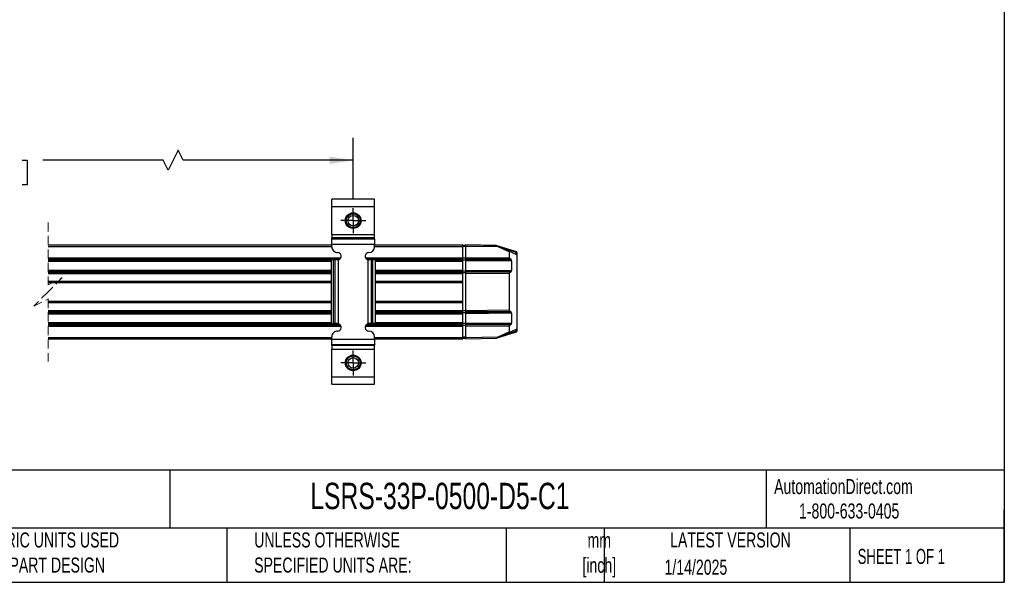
# Model space of a CAD drawing. Header units: millimetres. Extents: x 16 to 683, y 16 to 524.
# Tile 3 of 11: x 337 to 683, y 16 to 214. Entities that reach past the tile are written whole.
import ezdxf

# ---------------------------------------------------------------- set-up
doc = ezdxf.new("R2010")
doc.units = ezdxf.units.MM
doc.header["$LTSCALE"] = 2.5
doc.linetypes.add('CENTERX2', pattern=[20.32, 12.7, -2.54, 2.54, -2.54])
doc.linetypes.add('HIDDEN', pattern=[1.905, 1.27, -0.635])
doc.layers.add('CENTER', color=40, linetype='CENTERX2')
doc.layers.add('DIMENSIONS', color=140, linetype='Continuous', lineweight=25)
doc.layers.add('TEXT', color=140, linetype='Continuous', lineweight=25)
doc.styles.add('SLDTEXTSTYLE0', font='TXT', dxfattribs={"width": 0.7})
doc.styles.add('SLDTEXTSTYLE1', font='TXT', dxfattribs={"width": 0.65})
doc.dimstyles.new('SLDDIMSTYLE3', dxfattribs={"dimtxt": 5.39502, "dimasz": 8.255, "dimexe": 0, "dimexo": 0.0625, "dimgap": 1.348755, "dimtad": 0, "dimtih": 1, "dimtoh": 1, "dimrnd": 1e-09, "dimzin": 4, "dimdsep": 46, "dimtxsty": 'SLDTEXTSTYLE0', "dimsah": 1, "dimcen": 0.09, "dimadec": 0, "dimazin": 1, "dimtfac": 1, "dimtofl": 0, "dimtmove": 0, "dimatfit": 3, "dimfxl": 0, "dimfrac": 2, "dimtolj": 1, "dimtzin": 12, "dimarcsym": 0})

# ---------------------------------------------------------------- blocks, each defined once
blk = doc.blocks.new('_D_12')
at = {"layer": 'DIMENSIONS'}
for p, q in [((176.78, 150.58), (176.78, 172.15)), ((453.82, 150.57), (453.82, 172.15)), ((392.28, 167.74), (388.75, 160.69)), ((394.04, 164.21), (392.28, 167.74)), ((176.78, 164.21), (309.65, 164.21)), ((316.96, 164.21), (315.14, 164.21)), ((315.14, 164.21), (315.14, 155.64)), ((337.48, 164.21), (339.29, 164.21)), ((339.29, 164.21), (339.29, 155.64)), ((386.99, 164.21), (344.79, 164.21)), ((388.75, 160.69), (386.99, 164.21)), ((453.82, 164.21), (394.04, 164.21)), ((315.14, 155.64), (316.96, 155.64)), ((339.29, 155.64), (337.48, 155.64))]:
    blk.add_line(p, q, dxfattribs=at)
for points in [[(176.78, 164.21), (185.04, 162.94), (185.04, 165.48)], [(453.82, 164.21), (445.56, 165.48), (445.56, 162.94)]]:
    blk.add_solid(points, dxfattribs=at)
at = {"layer": 'DIMENSIONS', "char_height": 5.292, "attachment_point": 1, "style": 'SLDTEXTSTYLE0'}
for s, insert in [('543.0', (316.96, 172.24)), ('21.38', (316.96, 162.46))]:
    blk.add_mtext(s, dxfattribs=dict(at, insert=insert))
blk = doc.blocks.new('SW_CENTERMARKSYMBOL_0')
at = {"layer": 'CENTER', "color": 0}
for p, q in [((0, 2.54), (0, 4.39)), ((-2.54, 0), (-4.39, 0)), ((0, 0), (-2.54, 0)), ((0, 0), (0, 2.54)), ((0, 0), (0, -2.54)), ((0, 0), (2.54, 0)), ((2.54, 0), (4.39, 0)), ((0, -2.54), (0, -4.39))]:
    blk.add_line(p, q, dxfattribs=at)
blk = doc.blocks.new('SW_CENTERMARKSYMBOL_1')
at = {"layer": 'CENTER', "color": 0}
for p, q in [((0, 2.54), (0, 4.39)), ((-2.54, 0), (-4.39, 0)), ((0, 0), (-2.54, 0)), ((0, 0), (0, 2.54)), ((0, 0), (0, -2.54)), ((0, 0), (2.54, 0)), ((2.54, 0), (4.39, 0)), ((0, -2.54), (0, -4.39))]:
    blk.add_line(p, q, dxfattribs=at)

msp = doc.modelspace()

# ---------------------------------------------------------------- linework, layer by layer
for p, q in [((461.317, 150.504), (446.317, 150.504)), ((446.317, 148.004), (446.317, 150.504)), ((461.317, 148.004), (461.317, 150.504)), ((446.317, 148.004), (461.317, 148.004)), ((446.317, 138.155), (446.317, 148.004)), ((461.317, 138.155), (461.317, 148.004)), ((446.317, 138.155), (461.317, 138.155)), ((446.317, 138.155), (446.317, 136.906)), ((461.317, 136.906), (446.317, 136.906)), ((446.317, 136.651), (446.317, 136.906)), ((446.317, 136.651), (461.317, 136.651)), ((446.317, 134.776), (446.317, 136.651)), ((461.317, 136.906), (461.317, 138.155)), ((461.317, 136.651), (461.317, 136.906)), ((461.317, 136.651), (461.317, 134.776)), ((346.58, 134.469), (446.317, 134.469)), ((346.58, 133.969), (446.317, 133.969)), ((446.317, 134.776), (461.317, 134.776)), ((446.317, 133.804), (446.317, 134.776)), ((461.317, 133.804), (461.317, 134.776)), ((461.317, 134.469), (492.317, 134.469)), ((461.317, 133.969), (492.317, 133.969)), ((492.317, 133.969), (492.317, 134.469)), ((493.317, 134.319), (492.317, 134.319)), ((493.317, 134.284), (492.317, 134.284)), ((492.317, 129.976), (492.317, 133.969)), ((493.317, 133.934), (492.317, 133.934)), ((493.317, 134.474), (499.317, 134.369)), ((493.317, 134.469), (493.317, 133.969)), ((504.132, 134.28), (493.317, 134.469)), ((504.8, 133.768), (493.317, 133.969)), ((493.317, 133.969), (493.317, 129.969)), ((499.317, 134.369), (504.067, 134.286)), ((504.083, 134.281), (504.067, 134.286)), ((511.178, 132.014), (504.361, 134.192)), ((508.583, 132.004), (504.8, 133.768)), ((504.881, 133.95), (508.785, 132.129)), ((511.122, 131.823), (505.78, 133.53)), ((508.583, 132.004), (508.583, 130.102)), ((510.813, 131.183), (508.785, 132.129)), ((511.317, 131.823), (511.122, 131.823)), ((511.122, 131.158), (511.122, 131.823)), ((511.317, 131.823), (511.317, 130.966)), ((346.58, 129.976), (449.505, 129.976)), ((346.58, 129.576), (449.227, 129.576)), ((346.58, 129.198), (446.103, 129.198)), ((346.58, 128.798), (446.103, 128.798)), ((446.896, 129.204), (446.103, 129.204)), ((446.103, 129.204), (446.103, 106.804)), ((446.896, 106.804), (446.896, 129.204)), ((447.497, 129.204), (446.896, 129.204)), ((447.497, 106.804), (447.497, 129.204)), ((448.317, 129.204), (447.497, 129.204)), ((448.686, 129.257), (448.317, 129.204)), ((448.686, 106.75), (448.686, 129.257)), ((458.129, 129.976), (492.317, 129.976)), ((458.407, 129.576), (492.317, 129.576)), ((458.947, 129.257), (458.947, 106.75)), ((458.947, 129.257), (459.317, 129.204)), ((460.136, 129.204), (459.317, 129.204)), ((460.136, 129.204), (460.136, 106.804)), ((460.738, 129.204), (460.136, 129.204)), ((460.738, 106.804), (460.738, 129.204)), ((461.53, 129.204), (460.738, 129.204)), ((461.53, 129.204), (461.53, 106.804)), ((461.53, 129.198), (492.317, 129.198)), ((461.53, 128.798), (492.317, 128.798)), ((492.317, 129.576), (492.317, 129.976)), ((493.317, 129.811), (492.317, 129.811)), ((492.317, 129.198), (492.317, 129.576)), ((492.317, 128.798), (492.317, 129.198)), ((493.317, 129.136), (492.317, 129.136)), ((492.317, 125.648), (492.317, 128.798)), ((493.317, 129.969), (508.583, 130.102)), ((493.317, 129.969), (493.317, 129.569)), ((493.317, 129.569), (508.787, 129.704)), ((493.317, 129.569), (493.317, 129.194)), ((493.317, 129.194), (509.296, 129.333)), ((493.317, 129.194), (493.317, 128.794)), ((509.499, 128.935), (493.317, 128.794)), ((493.317, 128.794), (493.317, 125.644)), ((509.296, 129.333), (508.787, 129.704)), ((509.499, 128.935), (509.499, 125.502)), ((510.849, 131.163), (511.12, 131.158)), ((511.317, 130.966), (511.317, 130.966)), ((511.317, 130.958), (511.317, 104.974)), ((346.58, 125.648), (446.103, 125.648)), ((346.58, 125.248), (446.103, 125.248)), ((346.58, 124.871), (446.103, 124.871)), ((461.53, 125.648), (492.317, 125.648)), ((461.53, 125.248), (492.317, 125.248)), ((461.53, 124.871), (492.317, 124.871)), ((492.317, 125.248), (492.317, 125.648)), ((493.317, 125.301), (492.317, 125.301)), ((492.317, 124.871), (492.317, 125.248)), ((492.317, 124.471), (492.317, 124.871)), ((493.317, 124.626), (492.317, 124.626)), ((493.317, 125.644), (509.499, 125.502)), ((493.317, 125.644), (493.317, 125.244)), ((509.296, 125.104), (493.317, 125.244)), ((493.317, 125.244), (493.317, 124.869)), ((508.787, 124.734), (493.317, 124.869)), ((493.317, 124.869), (493.317, 124.469)), ((508.787, 124.734), (509.296, 125.104)), ((346.58, 124.471), (446.103, 124.471)), ((346.58, 121.72), (446.103, 121.72)), ((346.58, 121.22), (446.103, 121.22)), ((461.53, 124.471), (492.317, 124.471)), ((461.53, 121.72), (492.317, 121.72)), ((461.53, 121.22), (492.317, 121.22)), ((492.317, 121.72), (492.317, 124.471)), ((492.317, 121.363), (492.317, 121.72)), ((492.317, 114.578), (492.317, 121.363)), ((508.583, 124.336), (493.317, 124.469)), ((493.317, 124.469), (493.317, 111.463)), ((508.583, 124.336), (508.583, 111.596)), ((346.58, 114.72), (446.103, 114.72)), ((346.58, 114.22), (446.103, 114.22)), ((461.53, 114.72), (492.317, 114.72)), ((461.53, 114.22), (492.317, 114.22)), ((492.317, 114.22), (492.317, 114.578)), ((492.317, 111.47), (492.317, 114.22)), ((346.58, 111.47), (446.103, 111.47)), ((346.58, 111.07), (446.103, 111.07)), ((461.53, 111.47), (492.317, 111.47)), ((461.53, 111.07), (492.317, 111.07)), ((492.317, 111.07), (492.317, 111.47)), ((493.317, 111.305), (492.317, 111.305)), ((492.317, 110.693), (492.317, 111.07)), ((493.317, 111.463), (508.583, 111.596)), ((493.317, 111.463), (493.317, 111.063)), ((493.317, 111.063), (508.787, 111.198)), ((493.317, 111.063), (493.317, 110.688)), ((493.317, 110.688), (509.296, 110.827)), ((509.296, 110.827), (508.787, 111.198)), ((346.58, 110.693), (446.103, 110.693)), ((346.58, 110.293), (446.103, 110.293)), ((461.53, 110.693), (492.317, 110.693)), ((461.53, 110.293), (492.317, 110.293)), ((492.317, 110.293), (492.317, 110.693)), ((493.317, 110.63), (492.317, 110.63)), ((492.317, 107.143), (492.317, 110.293)), ((493.317, 110.688), (493.317, 110.288)), ((509.499, 110.429), (493.317, 110.288)), ((493.317, 110.288), (493.317, 107.138)), ((509.499, 110.429), (509.499, 106.997)), ((346.58, 107.143), (446.103, 107.143)), ((346.58, 106.743), (448.501, 106.743)), ((346.58, 106.365), (449.291, 106.365)), ((346.58, 105.965), (449.532, 105.965)), ((446.103, 106.804), (446.896, 106.804)), ((447.497, 106.804), (446.896, 106.804)), ((448.317, 106.804), (447.497, 106.804)), ((448.686, 106.75), (448.317, 106.804)), ((458.102, 105.965), (492.317, 105.965)), ((458.343, 106.365), (492.317, 106.365)), ((459.317, 106.804), (458.947, 106.75)), ((459.133, 106.743), (492.317, 106.743)), ((460.136, 106.804), (459.317, 106.804)), ((460.738, 106.804), (460.136, 106.804)), ((461.53, 106.804), (460.738, 106.804)), ((461.53, 107.143), (492.317, 107.143)), ((492.317, 106.743), (492.317, 107.143)), ((493.317, 106.796), (492.317, 106.796)), ((492.317, 106.365), (492.317, 106.743)), ((492.317, 105.965), (492.317, 106.365)), ((493.317, 106.121), (492.317, 106.121)), ((492.317, 101.972), (492.317, 105.965)), ((493.317, 107.138), (509.499, 106.997)), ((493.317, 107.138), (493.317, 106.738)), ((509.296, 106.599), (493.317, 106.738)), ((493.317, 106.738), (493.317, 106.363)), ((508.787, 106.228), (493.317, 106.363)), ((493.317, 106.363), (493.317, 105.963)), ((493.317, 105.963), (493.317, 101.963)), ((508.583, 105.83), (493.317, 105.963)), ((504.426, 101.77), (511.178, 103.918)), ((504.8, 102.163), (508.583, 103.928)), ((508.785, 103.803), (504.881, 101.982)), ((511.122, 104.109), (505.831, 102.425)), ((508.583, 105.83), (508.583, 103.928)), ((508.785, 103.803), (510.813, 104.748)), ((508.787, 106.228), (509.296, 106.599)), ((510.849, 104.769), (511.12, 104.774)), ((511.122, 104.109), (511.122, 104.774)), ((511.122, 104.109), (511.317, 104.109)), ((511.317, 104.966), (511.317, 104.109)), ((511.317, 104.966), (511.317, 104.966)), ((346.58, 101.972), (446.317, 101.972)), ((346.58, 101.472), (446.317, 101.472)), ((446.317, 101.231), (446.317, 102.204)), ((461.317, 101.231), (446.317, 101.231)), ((446.317, 99.357), (446.317, 101.231)), ((461.317, 101.231), (461.317, 102.204)), ((461.317, 101.972), (492.317, 101.972)), ((461.317, 101.472), (492.317, 101.472)), ((461.317, 101.231), (461.317, 99.357)), ((493.317, 101.998), (492.317, 101.998)), ((492.317, 101.472), (492.317, 101.972)), ((493.317, 101.648), (492.317, 101.648)), ((493.317, 101.613), (492.317, 101.613)), ((493.317, 101.963), (504.8, 102.163)), ((493.317, 101.963), (493.317, 101.463)), ((493.317, 101.463), (504.132, 101.652)), ((461.317, 99.357), (446.317, 99.357)), ((446.317, 99.102), (446.317, 99.357)), ((461.317, 99.102), (446.317, 99.102)), ((446.317, 99.102), (446.317, 97.852)), ((446.317, 97.852), (461.317, 97.852)), ((446.317, 88.004), (446.317, 97.852)), ((461.317, 99.357), (461.317, 99.102)), ((461.317, 97.852), (461.317, 99.102)), ((461.317, 88.004), (461.317, 97.852)), ((461.317, 88.004), (446.317, 88.004)), ((446.317, 85.504), (446.317, 88.004)), ((461.317, 85.504), (461.317, 88.004)), ((446.317, 85.504), (461.317, 85.504))]:
    msp.add_line(p, q)
at = {"color": 7, "linetype": 'HIDDEN', "lineweight": 18}
for p, q in [((346.58, 142.406), (346.58, 120.47)), ((346.58, 120.47), (351.58, 122.97)), ((351.58, 122.97), (346.58, 117.97)), ((346.58, 117.97), (341.58, 112.97)), ((341.58, 112.97), (346.58, 115.47)), ((346.58, 115.47), (346.58, 93.535))]:
    msp.add_line(p, q, dxfattribs=at)
at = {"flags": 128}
for points in [[(504.067, 134.286), (504.067, 134.282), (504.067, 134.281)], [(504.881, 101.982), (504.413, 101.764), (504.325, 101.723), (504.26, 101.693), (504.224, 101.676), (504.216, 101.672), (504.213, 101.671)]]:
    msp.add_lwpolyline(points, dxfattribs=at)
for centre, radius in [((453.817, 143.004), 2.75), ((453.817, 143.004), 2.45), ((453.817, 143.004), 1.85), ((453.817, 93.004), 2.75), ((453.817, 93.004), 2.45), ((453.817, 93.004), 1.85)]:
    msp.add_circle(centre, radius)
for centre, radius, start, end in [((448.317, 133.804), 2, 179.99895, 270.00115), ((448.317, 130.504), 1.3, 286.50945, 89.99885), ((459.317, 130.504), 1.3, 90.00115, 253.49055), ((459.317, 133.804), 2, 270.0003, 359.99959), ((508.714, 132.018), 0.132, 57.13541, 186.26574), ((509.23, 132.479), 2.003, 340.87911, 346.55869), ((511.117, 131.823), 0.2, 359.99432, 72.28209), ((509.076, 130.102), 0.492, 180.06208, 234.08532), ((509.007, 128.935), 0.492, 0.05476, 54.09274), ((510.702, 130.947), 0.261, 55.68604, 64.87518), ((511.117, 130.958), 0.2, 0.00675, 88.9952), ((509.076, 124.335), 0.493, 125.92938, 179.92312), ((509.007, 125.503), 0.492, 305.91767, 359.93483), ((509.076, 111.597), 0.492, 180.06218, 234.08532), ((509.007, 110.429), 0.492, 0.05471, 54.09274), ((448.317, 102.204), 2, 89.99885, 180.00105), ((448.317, 105.504), 1.3, 270.00115, 73.49055), ((459.317, 105.504), 1.3, 106.50945, 269.99885), ((459.317, 102.204), 2, 0.00041, 89.9997), ((509.076, 105.829), 0.493, 125.92938, 179.92312), ((508.714, 103.913), 0.132, 173.73432, 302.86491), ((509.007, 106.997), 0.492, 305.91773, 359.93476), ((510.702, 104.985), 0.261, 295.1285, 304.31249), ((511.117, 104.974), 0.2, 271.00427, 359.99352), ((509.237, 103.457), 1.994, 13.35629, 19.06157), ((511.117, 104.109), 0.2, 287.65719, 359.99455), ((504.128, 101.852), 0.2, 271.01046, 294.99032)]:
    msp.add_arc(centre, radius, start, end)
for points, knots in [([(504.265, 134.179), (504.239, 134.199), (504.202, 134.228), (504.159, 134.26), (504.141, 134.274), (504.133, 134.279), (504.132, 134.28)], [0, 0, 0, 0, 0.592953, 0.8352058, 0.9693243, 1, 1, 1, 1]), ([(504.213, 134.261), (504.2, 134.267), (504.173, 134.277), (504.145, 134.279), (504.132, 134.28)], [0, 0, 0, 0, 0.500168, 1, 1, 1, 1]), ([(504.213, 134.261), (504.213, 134.261), (504.217, 134.259), (504.233, 134.252), (504.268, 134.235), (504.33, 134.207), (504.537, 134.11), (504.723, 134.023), (504.881, 133.95)], [0, 0, 0, 0, 0.004238, 0.0174372, 0.0706866, 0.162645, 0.2928703, 1, 1, 1, 1]), ([(504.8, 133.768), (504.721, 133.829), (504.581, 133.937), (504.403, 134.074), (504.304, 134.15), (504.265, 134.179)], [0, 0, 0, 0, 0.4443039, 0.7847292, 1, 1, 1, 1]), ([(504.881, 133.95), (504.879, 133.945), (504.872, 133.927), (504.855, 133.89), (504.83, 133.834), (504.81, 133.791), (504.8, 133.768)], [0, 0, 0, 0, 0.0761857, 0.2926257, 0.6168499, 1, 1, 1, 1]), ([(504.243, 101.736), (504.223, 101.72), (504.19, 101.695), (504.153, 101.667), (504.136, 101.655), (504.132, 101.652)], [0, 0, 0, 0, 0.5544846, 0.8873503, 1, 1, 1, 1]), ([(504.8, 102.163), (504.715, 102.098), (504.558, 101.977), (504.372, 101.835), (504.272, 101.758), (504.243, 101.736)], [0, 0, 0, 0, 0.4575999, 0.8460702, 1, 1, 1, 1]), ([(504.881, 101.982), (504.879, 101.987), (504.872, 102.005), (504.855, 102.042), (504.83, 102.098), (504.81, 102.14), (504.8, 102.163)], [0, 0, 0, 0, 0.0761857, 0.2926257, 0.6168413, 1, 1, 1, 1])]:
    msp.add_open_spline(points, degree=3, knots=knots)
at = {"layer": 'TEXT'}
for p, q in [((682.625, 523.875), (682.625, 15.875)), ((682.625, 55.315), (15.875, 55.315)), ((389.397, 55.315), (389.397, 34.925)), ((598.938, 55.315), (598.938, 34.925)), ((682.625, 15.875), (682.625, 41.275)), ((682.625, 34.925), (15.875, 34.925)), ((409.45, 34.925), (409.45, 15.875)), ((507.561, 34.925), (507.561, 15.875)), ((542.03, 34.925), (542.03, 15.875)), ((628.372, 34.925), (628.372, 15.875)), ((15.875, 15.875), (682.625, 15.875))]:
    msp.add_line(p, q, dxfattribs=at)

# ---------------------------------------------------------------- block references
at = {"layer": 'CENTER'}
for name, p in [('SW_CENTERMARKSYMBOL_0', (453.817, 143.004)), ('SW_CENTERMARKSYMBOL_1', (453.817, 93.004))]:
    msp.add_blockref(name, p, dxfattribs=at)

# ---------------------------------------------------------------- texts
at = {"color": 179, "linetype": 'Continuous', "lineweight": 18, "char_height": 5.29167, "attachment_point": 1, "style": 'SLDTEXTSTYLE0'}
for s, insert in [('AutomationDirect.com', (601.737, 52.191)), ('1-800-633-0405', (610.479, 43.593))]:
    msp.add_mtext(s, dxfattribs=dict(at, insert=insert))
at = {"layer": 'TEXT'}
for s, insert, char_height, attachment_point, style in [('LSRS-33P-0500-D5-C1', (438.754, 50.857), 9.26042, 1, 'SLDTEXTSTYLE0'), ('METRIC UNITS USED ^JFOR PART DESIGN', (321.196, 33.41), 5.29167, 1, 'SLDTEXTSTYLE0'), ('UNLESS OTHERWISE ^JSPECIFIED UNITS ARE:', (419.02, 33.41), 5.29167, 1, 'SLDTEXTSTYLE0'), ('mm^J[inch]', (540.291, 33.323), 5.2917, 2, 'SLDTEXTSTYLE0'), ('LATEST VERSION', (586.38, 33.41), 5.29167, 2, 'SLDTEXTSTYLE0'), ('SHEET 1 OF 1', (631.103, 27.629), 5.29167, 1, 'SLDTEXTSTYLE1'), ('1/14/2025', (574.254, 23.842), 5.2917, 2, 'SLDTEXTSTYLE0')]:
    msp.add_mtext(s, dxfattribs=dict(at, insert=insert, char_height=char_height, attachment_point=attachment_point, style=style))

# ---------------------------------------------------------------- dimensions: what is measured, and where the dimension line sits
at = {"layer": 'DIMENSIONS'}
dim = msp.add_linear_dim(base=(453.817, 164.215), p1=(176.782, 147.403), p2=(453.817, 147.394), text='543.0', dimstyle='SLDDIMSTYLE3', dxfattribs=at)
dim.commit()
dim.dimension.update_dxf_attribs({"geometry": '_D_12', "text_midpoint": (327.216, 164.215), "dimtype": 160})

doc.saveas('drawing.dxf')
